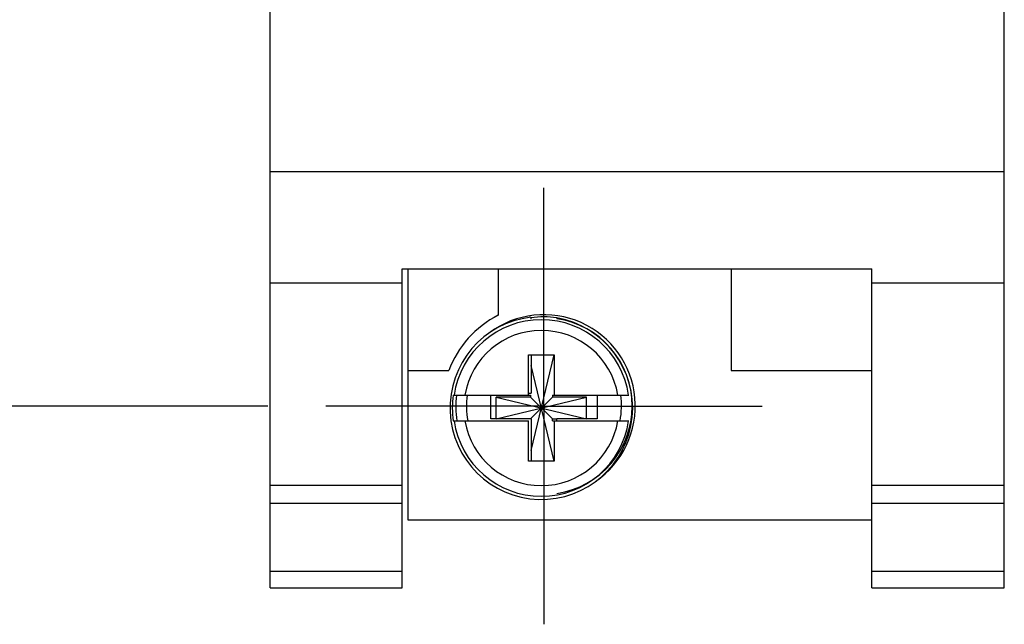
# Model space of a CAD drawing. Header units: inches. Extents: x 0.2 to 16.8, y 0.1 to 10.8.
# Tile 3 of 46: x 3.41 to 4.467, y 2.595 to 3.243. Entities that reach past the tile are written whole.
import ezdxf

# ---------------------------------------------------------------- set-up
doc = ezdxf.new("R2010")
doc.units = ezdxf.units.IN
doc.header["$LTSCALE"] = 0.935
doc.header["$MEASUREMENT"] = 0
doc.linetypes.add('CENTER', pattern=[0.6, 0.375, -0.075, 0.075, -0.075])
doc.layers.get('0').update_dxf_attribs({"linetype": 'CONTINUOUS'})
doc.layers.add('DEFAULT_1', color=7, linetype='CENTER')
doc.layers.add('DIMENSIONS', color=7, linetype='CONTINUOUS')
doc.styles.get("Standard").update_dxf_attribs({"font": 'txt', "width": 0.8})
doc.dimstyles.new('DIMSTYLE_2', dxfattribs={"dimtxt": 0.125, "dimasz": 0.18, "dimexe": 0.18, "dimexo": 0.0625, "dimgap": 0.09, "dimtad": 0, "dimtih": 1, "dimtoh": 1, "dimdec": 3, "dimzin": 4, "dimdsep": 46, "dimtxsty": 'STANDARD', "dimblk": '_FILLED', "dimblk1": '_FILLED', "dimblk2": '_FILLED', "dimcen": 0.09, "dimadec": 0, "dimazin": 0, "dimtp": 0.001, "dimtm": 0.001, "dimtfac": 1, "dimtdec": 3, "dimtofl": 0, "dimtmove": 0, "dimatfit": 3, "dimldrblk": '_FILLED', "dimfxl": 1, "dimtolj": 1, "dimtzin": 4, "dimarcsym": 0})

# ---------------------------------------------------------------- blocks, each defined once
blk = doc.blocks.new('*D6')
at = {"layer": 'DIMENSIONS', "color": 2, "linetype": 'CONTINUOUS'}
blk.add_line((3.6762, 2.8286), (2.9884, 2.8286), dxfattribs=at)
at = {"layer": 'DIMENSIONS', "color": 2, "linetype": 'CONTINUOUS', "width": 0.8}
for s, p in [('[', (2.1259, 2.7661)), (']', (2.8259, 2.7661)), ('4.820', (1.5009, 2.7661)), ('122.42', (2.2259, 2.7661)), ('-', (1.4009, 2.7661))]:
    blk.add_text(s, height=0.125, dxfattribs=at).set_placement(p)
blk = doc.blocks.new('_FILLED')
at = {"color": 0, "linetype": 'BYBLOCK'}
blk.add_solid([(0, 0), (-1, 0.1736), (-1, -0.1736)], dxfattribs=at)

msp = doc.modelspace()

# ---------------------------------------------------------------- linework, layer by layer
at = {"color": 7, "linetype": 'CONTINUOUS'}
for p, q in [((3.6787, 2.6336), (3.6787, 3.6356)), ((4.4667, 2.6336), (4.4667, 3.6356)), ((3.6787, 3.0803), (4.4667, 3.0803)), ((3.8207, 2.9758), (4.3247, 2.9758)), ((3.8207, 2.6336), (3.8207, 2.9758)), ((3.8267, 2.9758), (3.8267, 2.7066)), ((3.9237, 2.9758), (3.9237, 2.9259)), ((4.1737, 2.9758), (4.1737, 2.8666)), ((4.3247, 2.6336), (4.3247, 2.9758)), ((3.6787, 2.9606), (3.8207, 2.9606)), ((4.3247, 2.9606), (4.4667, 2.9606)), ((3.9589, 2.9223), (3.9589, 2.9232)), ((3.9865, 2.9232), (3.9865, 2.9223)), ((3.9562, 2.8836), (3.9837, 2.8836)), ((3.9562, 2.8403), (3.9562, 2.8836)), ((3.9589, 2.8836), (3.9589, 2.8423)), ((3.9589, 2.781), (3.9837, 2.8836)), ((3.9837, 2.8836), (3.9837, 2.8403)), ((3.8267, 2.8666), (3.8706, 2.8666)), ((3.9837, 2.7695), (3.9589, 2.8721)), ((4.1737, 2.8666), (4.3247, 2.8666)), ((3.8753, 2.8403), (3.9582, 2.8403)), ((3.9156, 2.8148), (3.9156, 2.8403)), ((3.9214, 2.8148), (4.0185, 2.8383)), ((3.9582, 2.8383), (3.9214, 2.8383)), ((3.9214, 2.8383), (4.0185, 2.8148)), ((3.9214, 2.8148), (3.9214, 2.8383)), ((3.9562, 2.8423), (3.9589, 2.8423)), ((3.9582, 2.8403), (3.9582, 2.8383)), ((3.9817, 2.8148), (3.9582, 2.8383)), ((3.9582, 2.8148), (3.9817, 2.8383)), ((3.9817, 2.8403), (4.0637, 2.8403)), ((3.9817, 2.8403), (3.9817, 2.8383)), ((4.0185, 2.8383), (3.9817, 2.8383)), ((4.0185, 2.8148), (4.0185, 2.8383)), ((4.0298, 2.8403), (4.0298, 2.8148)), ((3.8753, 2.8128), (3.9562, 2.8128)), ((3.9589, 2.8148), (3.9156, 2.8148)), ((3.9562, 2.7695), (3.9562, 2.8128)), ((3.9589, 2.8148), (3.9589, 2.7695)), ((3.9817, 2.8148), (3.9865, 2.8148)), ((3.9817, 2.8128), (3.9817, 2.8148)), ((3.9817, 2.8128), (4.0637, 2.8128)), ((3.9837, 2.8128), (3.9837, 2.7695)), ((4.0298, 2.8148), (3.9865, 2.8148)), ((3.9865, 2.8128), (3.9865, 2.8148)), ((3.9837, 2.7695), (3.9562, 2.7695)), ((3.6787, 2.7436), (3.8207, 2.7436)), ((4.3247, 2.7436), (4.4667, 2.7436)), ((3.6787, 2.7243), (3.8207, 2.7243)), ((4.3247, 2.7243), (4.4667, 2.7243)), ((3.8267, 2.7066), (4.3247, 2.7066)), ((3.6787, 2.6515), (3.8207, 2.6515)), ((4.3247, 2.6515), (4.4667, 2.6515)), ((3.6787, 2.6336), (3.8207, 2.6336)), ((4.3247, 2.6336), (4.4667, 2.6336))]:
    msp.add_line(p, q, dxfattribs=at)
for centre, radius, start, end in [((3.9727, 2.8286), 0.109, 116.7143, 159.5968), ((3.9699, 2.8265), 0.098, 96.5372, 80.1508), ((3.9727, 2.8286), 0.098, 304.3324, 126.7223), ((3.9727, 2.8286), 0.0956, 81.7166, 98.2834), ((3.9699, 2.8265), 0.0956, 171.7166, 188.2834)]:
    msp.add_arc(centre, radius, start, end, dxfattribs=at)
at = {"color": 9, "linetype": 'CONTINUOUS'}
for centre, radius, start, end in [((3.9699, 2.8265), 0.0947, 8.3637, 171.6363), ((3.9727, 2.8286), 0.0947, 278.3637, 81.6363), ((3.9699, 2.8265), 0.0832, 9.5336, 170.4664), ((3.9727, 2.8286), 0.0947, 172.9392, 189.6075), ((3.9727, 2.8286), 0.0832, 171.8438, 190.9764), ((3.9727, 2.8286), 0.0832, 349.0236, 8.1562), ((3.9699, 2.8265), 0.0947, 188.3637, 351.6363), ((3.9699, 2.8265), 0.0832, 189.5336, 350.4664)]:
    msp.add_arc(centre, radius, start, end, dxfattribs=at)
at = {"layer": 'DEFAULT_1', "color": 7, "linetype": 'CENTER'}
for q in [(3.9727, 3.0626), (3.7387, 2.8286), (4.2067, 2.8286), (3.9727, 2.5946)]:
    msp.add_line((3.9727, 2.8286), q, dxfattribs=at)

# ---------------------------------------------------------------- dimensions: what is measured, and where the dimension line sits
at = {"layer": 'DIMENSIONS', "color": 2, "linetype": 'CONTINUOUS'}
dim = msp.add_ordinate_dim(feature_location=(3.6762, 2.8286), offset=(-0.6878, 0), dtype=0, origin=(3.7264, 7.6483), text='-<>', dimstyle='DIMSTYLE_2', dxfattribs=at)
dim.commit()
dim.dimension.update_dxf_attribs({"geometry": '*D6', "text_midpoint": (2.1634, 2.8286)})

doc.saveas('drawing.dxf')
